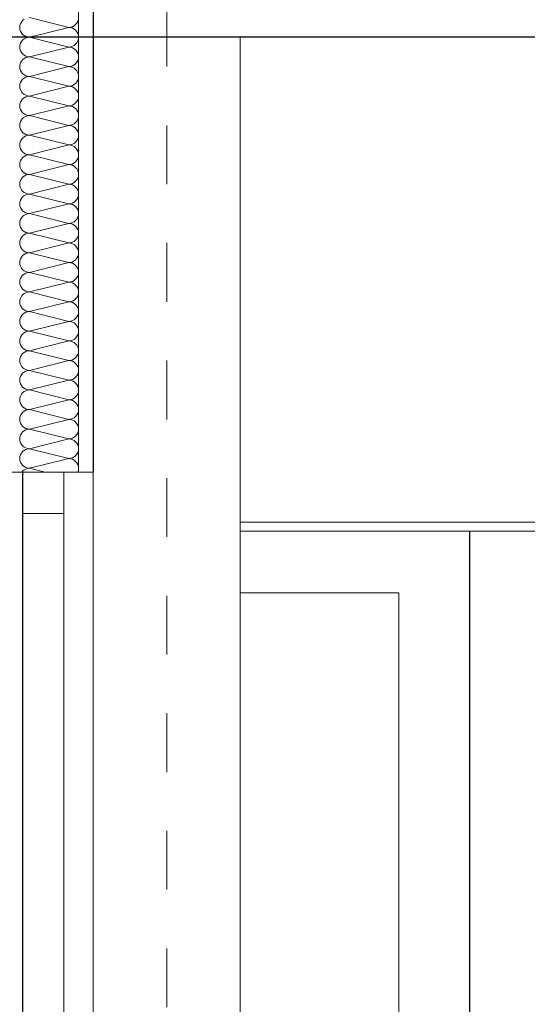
# Model space of a CAD drawing. Header units: metres. Extents: x -16 to 43.7, y -22.2 to 4.
# Tile 34 of 77: x 7.3 to 8.1, y -4.7 to -3. Entities that reach past the tile are written whole.
import ezdxf

# ---------------------------------------------------------------- set-up
doc = ezdxf.new("R2010")
doc.units = ezdxf.units.M
doc.header["$MEASUREMENT"] = 0
doc.linetypes.add('Raster', pattern=[0.2, 0.1, -0.05, 0, -0.05])
doc.layers.get('0').update_dxf_attribs({"color": 8, "lineweight": 9})
doc.layers.get('Defpoints').update_dxf_attribs({"color": 8, "lineweight": 9})
for name, color, linetype in [('Neubau_A-Stützen', 8, 'Continuous'), ('Neubau_A-TB Wände', 8, 'Continuous'), ('Neubau_B-abgehängte Decke', 8, 'Continuous'), ('Neubau_R-Konstruktionsraster gross', 33, 'Continuous'), ('Neubau_T-Bemaßung', 8, 'Continuous')]:
    doc.layers.add(name, color=color, linetype=linetype)
doc.styles.add('ERSTELLTER_STIL_2', font='arial.ttf')
doc.dimstyles.new('ERSTELLTER_STIL__1', dxfattribs={"dimtxt": 0.0875, "dimasz": 0.059375, "dimexe": 0.18, "dimexo": 0.0625, "dimgap": 0, "dimtad": 1, "dimzin": 0, "dimdsep": 46, "dimtxsty": 'ERSTELLTER_STIL_2', "dimblk": 'ARROWHEAD_6', "dimblk1": 'ARROWHEAD_6', "dimblk2": 'ARROWHEAD_6', "dimcen": 0.09, "dimclrd": 7, "dimclre": 7, "dimclrt": 7, "dimazin": 0, "dimtfac": 1, "dimtdec": 4, "dimtmove": 0, "dimatfit": 3, "dimfxl": 1, "dimtolj": 1, "dimtzin": 0, "dimarcsym": 0})

# ---------------------------------------------------------------- blocks, each defined once
blk = doc.blocks.new('*X229', base_point=(3718.7656, 0))
at = {"layer": 'Neubau_A-TB Wände', "color": 8, "linetype": 'Continuous', "lineweight": 9}
for p, q in [((4090.9288, 7.1699), (4090.9285, 7.1667)), ((4090.9298, 7.173), (4090.9288, 7.1699)), ((4090.9313, 7.1759), (4090.9298, 7.173)), ((4090.9334, 7.1785), (4090.9313, 7.1759)), ((4090.9359, 7.1805), (4090.9334, 7.1785)), ((4091.0118, 7.1667), (4090.9452, 7.1833)), ((4091.0182, 7.1679), (4091.0211, 7.1695)), ((4091.0211, 7.1695), (4091.0236, 7.1715)), ((4091.0236, 7.1715), (4091.0257, 7.1741)), ((4091.0257, 7.1741), (4091.0272, 7.177)), ((4091.0272, 7.177), (4091.0282, 7.1801)), ((4090.9285, 7.1667), (4090.9288, 7.1634)), ((4090.9288, 7.1634), (4090.9298, 7.1603)), ((4090.9298, 7.1603), (4090.9313, 7.1574)), ((4090.9313, 7.1574), (4090.9334, 7.1549)), ((4090.9334, 7.1549), (4090.9359, 7.1528)), ((4090.9359, 7.1528), (4090.9388, 7.1513)), ((4091.0118, 7.1667), (4090.9452, 7.15)), ((4091.0118, 7.1667), (4091.0151, 7.167)), ((4091.0151, 7.1663), (4091.0118, 7.1667)), ((4091.0151, 7.167), (4091.0182, 7.1679)), ((4091.0182, 7.1654), (4091.0151, 7.1663)), ((4091.0211, 7.1639), (4091.0182, 7.1654)), ((4091.0236, 7.1618), (4091.0211, 7.1639)), ((4091.0257, 7.1593), (4091.0236, 7.1618)), ((4091.0272, 7.1564), (4091.0257, 7.1593)), ((4091.0282, 7.1533), (4091.0272, 7.1564)), ((4091.0285, 7.15), (4091.0282, 7.1533)), ((4090.9288, 7.1366), (4090.9285, 7.1333)), ((4090.9298, 7.1397), (4090.9288, 7.1366)), ((4090.9313, 7.1426), (4090.9298, 7.1397)), ((4090.9334, 7.1451), (4090.9313, 7.1426)), ((4090.9359, 7.1472), (4090.9334, 7.1451)), ((4090.9388, 7.1487), (4090.9359, 7.1472)), ((4090.9388, 7.1513), (4090.9419, 7.1503)), ((4090.9419, 7.1497), (4090.9388, 7.1487)), ((4090.9419, 7.1503), (4090.9452, 7.15)), ((4090.9452, 7.15), (4090.9419, 7.1497)), ((4091.0118, 7.1333), (4090.9452, 7.15)), ((4091.0182, 7.1346), (4091.0211, 7.1361)), ((4091.0211, 7.1361), (4091.0236, 7.1382)), ((4091.0236, 7.1382), (4091.0257, 7.1407)), ((4091.0257, 7.1407), (4091.0272, 7.1436)), ((4091.0272, 7.1436), (4091.0282, 7.1467)), ((4091.0282, 7.1467), (4091.0285, 7.15)), ((4090.9285, 7.1333), (4090.9288, 7.1301)), ((4090.9288, 7.1301), (4090.9298, 7.127)), ((4090.9298, 7.127), (4090.9313, 7.1241)), ((4090.9313, 7.1241), (4090.9334, 7.1215)), ((4090.9334, 7.1215), (4090.9359, 7.1195)), ((4090.9359, 7.1195), (4090.9388, 7.1179)), ((4091.0118, 7.1333), (4090.9452, 7.1167)), ((4091.0118, 7.1333), (4091.0151, 7.1337)), ((4091.0151, 7.133), (4091.0118, 7.1333)), ((4091.0151, 7.1337), (4091.0182, 7.1346)), ((4091.0182, 7.1321), (4091.0151, 7.133)), ((4091.0211, 7.1305), (4091.0182, 7.1321)), ((4091.0236, 7.1285), (4091.0211, 7.1305)), ((4091.0257, 7.1259), (4091.0236, 7.1285)), ((4091.0272, 7.123), (4091.0257, 7.1259)), ((4091.0282, 7.1199), (4091.0272, 7.123)), ((4091.0285, 7.1167), (4091.0282, 7.1199)), ((4090.9288, 7.1033), (4090.9285, 7.1)), ((4090.9298, 7.1064), (4090.9288, 7.1033)), ((4090.9313, 7.1093), (4090.9298, 7.1064)), ((4090.9334, 7.1118), (4090.9313, 7.1093)), ((4090.9359, 7.1139), (4090.9334, 7.1118)), ((4090.9388, 7.1154), (4090.9359, 7.1139)), ((4090.9388, 7.1179), (4090.9419, 7.117)), ((4090.9419, 7.1163), (4090.9388, 7.1154)), ((4090.9419, 7.117), (4090.9452, 7.1167)), ((4090.9452, 7.1167), (4090.9419, 7.1163)), ((4091.0118, 7.1), (4090.9452, 7.1167)), ((4091.0182, 7.1013), (4091.0211, 7.1028)), ((4091.0211, 7.1028), (4091.0236, 7.1049)), ((4091.0236, 7.1049), (4091.0257, 7.1074)), ((4091.0257, 7.1074), (4091.0272, 7.1103)), ((4091.0272, 7.1103), (4091.0282, 7.1134)), ((4091.0282, 7.1134), (4091.0285, 7.1167)), ((4090.9285, 7.1), (4090.9288, 7.0967)), ((4090.9288, 7.0967), (4090.9298, 7.0936)), ((4090.9298, 7.0936), (4090.9313, 7.0907)), ((4090.9313, 7.0907), (4090.9334, 7.0882)), ((4090.9334, 7.0882), (4090.9359, 7.0861)), ((4090.9359, 7.0861), (4090.9388, 7.0846)), ((4091.0118, 7.1), (4090.9452, 7.0833)), ((4091.0118, 7.1), (4091.0151, 7.1003)), ((4091.0151, 7.0997), (4091.0118, 7.1)), ((4091.0151, 7.1003), (4091.0182, 7.1013)), ((4091.0182, 7.0987), (4091.0151, 7.0997)), ((4091.0211, 7.0972), (4091.0182, 7.0987)), ((4091.0236, 7.0951), (4091.0211, 7.0972)), ((4091.0257, 7.0926), (4091.0236, 7.0951)), ((4091.0272, 7.0897), (4091.0257, 7.0926)), ((4091.0282, 7.0866), (4091.0272, 7.0897)), ((4091.0285, 7.0833), (4091.0282, 7.0866)), ((4090.9288, 7.0699), (4090.9285, 7.0667)), ((4090.9298, 7.073), (4090.9288, 7.0699)), ((4090.9313, 7.0759), (4090.9298, 7.073)), ((4090.9334, 7.0785), (4090.9313, 7.0759)), ((4090.9359, 7.0805), (4090.9334, 7.0785)), ((4090.9388, 7.0821), (4090.9359, 7.0805)), ((4090.9388, 7.0846), (4090.9419, 7.0837)), ((4090.9419, 7.083), (4090.9388, 7.0821)), ((4090.9419, 7.0837), (4090.9452, 7.0833)), ((4090.9452, 7.0833), (4090.9419, 7.083)), ((4091.0118, 7.0667), (4090.9452, 7.0833)), ((4091.0182, 7.0679), (4091.0211, 7.0695)), ((4091.0211, 7.0695), (4091.0236, 7.0715)), ((4091.0236, 7.0715), (4091.0257, 7.0741)), ((4091.0257, 7.0741), (4091.0272, 7.077)), ((4091.0272, 7.077), (4091.0282, 7.0801)), ((4091.0282, 7.0801), (4091.0285, 7.0833)), ((4090.9285, 7.0667), (4090.9288, 7.0634)), ((4090.9288, 7.0634), (4090.9298, 7.0603)), ((4090.9298, 7.0603), (4090.9313, 7.0574)), ((4090.9313, 7.0574), (4090.9334, 7.0549)), ((4090.9334, 7.0549), (4090.9359, 7.0528)), ((4090.9359, 7.0528), (4090.9388, 7.0513)), ((4091.0118, 7.0667), (4090.9452, 7.05)), ((4091.0118, 7.0667), (4091.0151, 7.067)), ((4091.0151, 7.0663), (4091.0118, 7.0667)), ((4091.0151, 7.067), (4091.0182, 7.0679)), ((4091.0182, 7.0654), (4091.0151, 7.0663)), ((4091.0211, 7.0639), (4091.0182, 7.0654)), ((4091.0236, 7.0618), (4091.0211, 7.0639)), ((4091.0257, 7.0593), (4091.0236, 7.0618)), ((4091.0272, 7.0564), (4091.0257, 7.0593)), ((4091.0282, 7.0533), (4091.0272, 7.0564)), ((4091.0285, 7.05), (4091.0282, 7.0533)), ((4090.9288, 7.0366), (4090.9285, 7.0333)), ((4090.9298, 7.0397), (4090.9288, 7.0366)), ((4090.9313, 7.0426), (4090.9298, 7.0397)), ((4090.9334, 7.0451), (4090.9313, 7.0426)), ((4090.9359, 7.0472), (4090.9334, 7.0451)), ((4090.9388, 7.0487), (4090.9359, 7.0472)), ((4090.9388, 7.0513), (4090.9419, 7.0503)), ((4090.9419, 7.0497), (4090.9388, 7.0487)), ((4090.9419, 7.0503), (4090.9452, 7.05)), ((4090.9452, 7.05), (4090.9419, 7.0497)), ((4091.0118, 7.0333), (4090.9452, 7.05)), ((4091.0182, 7.0346), (4091.0211, 7.0361)), ((4091.0211, 7.0361), (4091.0236, 7.0382)), ((4091.0236, 7.0382), (4091.0257, 7.0407)), ((4091.0257, 7.0407), (4091.0272, 7.0436)), ((4091.0272, 7.0436), (4091.0282, 7.0467)), ((4091.0282, 7.0467), (4091.0285, 7.05)), ((4090.9285, 7.0333), (4090.9288, 7.0301)), ((4090.9288, 7.0301), (4090.9298, 7.027)), ((4090.9298, 7.027), (4090.9313, 7.0241)), ((4090.9313, 7.0241), (4090.9334, 7.0215)), ((4090.9334, 7.0215), (4090.9359, 7.0195)), ((4090.9359, 7.0195), (4090.9388, 7.0179)), ((4090.9388, 7.0179), (4090.9419, 7.017)), ((4091.0118, 7.0333), (4090.9452, 7.0167)), ((4091.0118, 7.0333), (4091.0151, 7.0337)), ((4091.0151, 7.033), (4091.0118, 7.0333)), ((4091.0151, 7.0337), (4091.0182, 7.0346)), ((4091.0182, 7.0321), (4091.0151, 7.033)), ((4091.0211, 7.0305), (4091.0182, 7.0321)), ((4091.0236, 7.0285), (4091.0211, 7.0305)), ((4091.0257, 7.0259), (4091.0236, 7.0285)), ((4091.0272, 7.023), (4091.0257, 7.0259)), ((4091.0282, 7.0199), (4091.0272, 7.023)), ((4091.0285, 7.0167), (4091.0282, 7.0199)), ((4090.9288, 7.0033), (4090.9285, 7)), ((4090.9298, 7.0064), (4090.9288, 7.0033)), ((4090.9313, 7.0093), (4090.9298, 7.0064)), ((4090.9334, 7.0118), (4090.9313, 7.0093)), ((4090.9359, 7.0139), (4090.9334, 7.0118)), ((4090.9388, 7.0154), (4090.9359, 7.0139)), ((4090.9419, 7.0163), (4090.9388, 7.0154)), ((4090.9419, 7.017), (4090.9452, 7.0167)), ((4090.9452, 7.0167), (4090.9419, 7.0163)), ((4091.0118, 7), (4090.9452, 7.0167)), ((4091.0151, 7.0003), (4091.0182, 7.0013)), ((4091.0182, 7.0013), (4091.0211, 7.0028)), ((4091.0211, 7.0028), (4091.0236, 7.0049)), ((4091.0236, 7.0049), (4091.0257, 7.0074)), ((4091.0257, 7.0074), (4091.0272, 7.0103)), ((4091.0272, 7.0103), (4091.0282, 7.0134)), ((4091.0282, 7.0134), (4091.0285, 7.0167)), ((4090.9285, 7), (4090.9288, 6.9967)), ((4090.9288, 6.9967), (4090.9298, 6.9936)), ((4090.9298, 6.9936), (4090.9313, 6.9907)), ((4090.9313, 6.9907), (4090.9334, 6.9882)), ((4090.9334, 6.9882), (4090.9359, 6.9861)), ((4090.9359, 6.9861), (4090.9388, 6.9846)), ((4090.9388, 6.9846), (4090.9419, 6.9837)), ((4091.0118, 7), (4090.9452, 6.9833)), ((4091.0118, 7), (4091.0151, 7.0003)), ((4091.0151, 6.9997), (4091.0118, 7)), ((4091.0182, 6.9987), (4091.0151, 6.9997)), ((4091.0211, 6.9972), (4091.0182, 6.9987)), ((4091.0236, 6.9951), (4091.0211, 6.9972)), ((4091.0257, 6.9926), (4091.0236, 6.9951)), ((4091.0272, 6.9897), (4091.0257, 6.9926)), ((4091.0282, 6.9866), (4091.0272, 6.9897)), ((4091.0285, 6.9833), (4091.0282, 6.9866)), ((4090.9288, 6.9699), (4090.9285, 6.9667)), ((4090.9298, 6.973), (4090.9288, 6.9699)), ((4090.9313, 6.9759), (4090.9298, 6.973)), ((4090.9334, 6.9785), (4090.9313, 6.9759)), ((4090.9359, 6.9805), (4090.9334, 6.9785)), ((4090.9388, 6.9821), (4090.9359, 6.9805)), ((4090.9419, 6.983), (4090.9388, 6.9821)), ((4090.9419, 6.9837), (4090.9452, 6.9833)), ((4090.9452, 6.9833), (4090.9419, 6.983)), ((4091.0118, 6.9667), (4090.9452, 6.9833)), ((4091.0151, 6.967), (4091.0182, 6.9679)), ((4091.0182, 6.9679), (4091.0211, 6.9695)), ((4091.0211, 6.9695), (4091.0236, 6.9715)), ((4091.0236, 6.9715), (4091.0257, 6.9741)), ((4091.0257, 6.9741), (4091.0272, 6.977)), ((4091.0272, 6.977), (4091.0282, 6.9801)), ((4091.0282, 6.9801), (4091.0285, 6.9833)), ((4090.9285, 6.9667), (4090.9288, 6.9634)), ((4090.9288, 6.9634), (4090.9298, 6.9603)), ((4090.9298, 6.9603), (4090.9313, 6.9574)), ((4090.9313, 6.9574), (4090.9334, 6.9549)), ((4090.9334, 6.9549), (4090.9359, 6.9528)), ((4090.9359, 6.9528), (4090.9388, 6.9513)), ((4090.9388, 6.9513), (4090.9419, 6.9503)), ((4091.0118, 6.9667), (4090.9452, 6.95)), ((4091.0118, 6.9667), (4091.0151, 6.967)), ((4091.0151, 6.9663), (4091.0118, 6.9667)), ((4091.0182, 6.9654), (4091.0151, 6.9663)), ((4091.0211, 6.9639), (4091.0182, 6.9654)), ((4091.0236, 6.9618), (4091.0211, 6.9639)), ((4091.0257, 6.9593), (4091.0236, 6.9618)), ((4091.0272, 6.9564), (4091.0257, 6.9593)), ((4091.0282, 6.9533), (4091.0272, 6.9564)), ((4091.0285, 6.95), (4091.0282, 6.9533)), ((4090.9288, 6.9366), (4090.9285, 6.9333)), ((4090.9298, 6.9397), (4090.9288, 6.9366)), ((4090.9313, 6.9426), (4090.9298, 6.9397)), ((4090.9334, 6.9451), (4090.9313, 6.9426)), ((4090.9359, 6.9472), (4090.9334, 6.9451)), ((4090.9388, 6.9487), (4090.9359, 6.9472)), ((4090.9419, 6.9497), (4090.9388, 6.9487)), ((4090.9419, 6.9503), (4090.9452, 6.95)), ((4090.9452, 6.95), (4090.9419, 6.9497)), ((4091.0118, 6.9333), (4090.9452, 6.95)), ((4091.0151, 6.9337), (4091.0182, 6.9346)), ((4091.0182, 6.9346), (4091.0211, 6.9361)), ((4091.0211, 6.9361), (4091.0236, 6.9382)), ((4091.0236, 6.9382), (4091.0257, 6.9407)), ((4091.0257, 6.9407), (4091.0272, 6.9436)), ((4091.0272, 6.9436), (4091.0282, 6.9467)), ((4091.0282, 6.9467), (4091.0285, 6.95)), ((4090.9285, 6.9333), (4090.9288, 6.9301)), ((4090.9288, 6.9301), (4090.9298, 6.927)), ((4090.9298, 6.927), (4090.9313, 6.9241)), ((4090.9313, 6.9241), (4090.9334, 6.9215)), ((4090.9334, 6.9215), (4090.9359, 6.9195)), ((4090.9359, 6.9195), (4090.9388, 6.9179)), ((4090.9388, 6.9179), (4090.9419, 6.917)), ((4091.0118, 6.9333), (4090.9452, 6.9167)), ((4091.0118, 6.9333), (4091.0151, 6.9337)), ((4091.0151, 6.933), (4091.0118, 6.9333)), ((4091.0182, 6.9321), (4091.0151, 6.933)), ((4091.0211, 6.9305), (4091.0182, 6.9321)), ((4091.0236, 6.9285), (4091.0211, 6.9305)), ((4091.0257, 6.9259), (4091.0236, 6.9285)), ((4091.0272, 6.923), (4091.0257, 6.9259)), ((4091.0282, 6.9199), (4091.0272, 6.923)), ((4091.0285, 6.9167), (4091.0282, 6.9199)), ((4090.9288, 6.9033), (4090.9285, 6.9)), ((4090.9298, 6.9064), (4090.9288, 6.9033)), ((4090.9313, 6.9093), (4090.9298, 6.9064)), ((4090.9334, 6.9118), (4090.9313, 6.9093)), ((4090.9359, 6.9139), (4090.9334, 6.9118)), ((4090.9388, 6.9154), (4090.9359, 6.9139)), ((4090.9419, 6.9163), (4090.9388, 6.9154)), ((4090.9419, 6.917), (4090.9452, 6.9167)), ((4090.9452, 6.9167), (4090.9419, 6.9163)), ((4091.0118, 6.9), (4090.9452, 6.9167)), ((4091.0151, 6.9003), (4091.0182, 6.9013)), ((4091.0182, 6.9013), (4091.0211, 6.9028)), ((4091.0211, 6.9028), (4091.0236, 6.9049)), ((4091.0236, 6.9049), (4091.0257, 6.9074)), ((4091.0257, 6.9074), (4091.0272, 6.9103)), ((4091.0272, 6.9103), (4091.0282, 6.9134)), ((4091.0282, 6.9134), (4091.0285, 6.9167)), ((4090.9285, 6.9), (4090.9288, 6.8967)), ((4090.9288, 6.8967), (4090.9298, 6.8936)), ((4090.9298, 6.8936), (4090.9313, 6.8907)), ((4090.9313, 6.8907), (4090.9334, 6.8882)), ((4090.9334, 6.8882), (4090.9359, 6.8861)), ((4090.9359, 6.8861), (4090.9388, 6.8846)), ((4090.9388, 6.8846), (4090.9419, 6.8837)), ((4091.0118, 6.9), (4090.9452, 6.8833)), ((4091.0118, 6.9), (4091.0151, 6.9003)), ((4091.0151, 6.8997), (4091.0118, 6.9)), ((4091.0182, 6.8987), (4091.0151, 6.8997)), ((4091.0211, 6.8972), (4091.0182, 6.8987)), ((4091.0236, 6.8951), (4091.0211, 6.8972)), ((4091.0257, 6.8926), (4091.0236, 6.8951)), ((4091.0272, 6.8897), (4091.0257, 6.8926)), ((4091.0282, 6.8866), (4091.0272, 6.8897)), ((4091.0285, 6.8833), (4091.0282, 6.8866)), ((4090.9288, 6.8699), (4090.9285, 6.8667)), ((4090.9298, 6.873), (4090.9288, 6.8699)), ((4090.9313, 6.8759), (4090.9298, 6.873)), ((4090.9334, 6.8785), (4090.9313, 6.8759)), ((4090.9359, 6.8805), (4090.9334, 6.8785)), ((4090.9388, 6.8821), (4090.9359, 6.8805)), ((4090.9419, 6.883), (4090.9388, 6.8821)), ((4090.9419, 6.8837), (4090.9452, 6.8833)), ((4090.9452, 6.8833), (4090.9419, 6.883)), ((4091.0118, 6.8667), (4090.9452, 6.8833)), ((4091.0151, 6.867), (4091.0182, 6.8679)), ((4091.0182, 6.8679), (4091.0211, 6.8695)), ((4091.0211, 6.8695), (4091.0236, 6.8715)), ((4091.0236, 6.8715), (4091.0257, 6.8741)), ((4091.0257, 6.8741), (4091.0272, 6.877)), ((4091.0272, 6.877), (4091.0282, 6.8801)), ((4091.0282, 6.8801), (4091.0285, 6.8833)), ((4090.9285, 6.8667), (4090.9288, 6.8634)), ((4090.9288, 6.8634), (4090.9298, 6.8603)), ((4090.9298, 6.8603), (4090.9313, 6.8574)), ((4090.9313, 6.8574), (4090.9334, 6.8549)), ((4090.9334, 6.8549), (4090.9359, 6.8528)), ((4090.9359, 6.8528), (4090.9388, 6.8513)), ((4090.9388, 6.8513), (4090.9419, 6.8503)), ((4091.0118, 6.8667), (4090.9452, 6.85)), ((4091.0118, 6.8667), (4091.0151, 6.867)), ((4091.0151, 6.8663), (4091.0118, 6.8667)), ((4091.0182, 6.8654), (4091.0151, 6.8663)), ((4091.0211, 6.8639), (4091.0182, 6.8654)), ((4091.0236, 6.8618), (4091.0211, 6.8639)), ((4091.0257, 6.8593), (4091.0236, 6.8618)), ((4091.0272, 6.8564), (4091.0257, 6.8593)), ((4091.0282, 6.8533), (4091.0272, 6.8564)), ((4091.0285, 6.85), (4091.0282, 6.8533)), ((4090.9288, 6.8366), (4090.9285, 6.8333)), ((4090.9298, 6.8397), (4090.9288, 6.8366)), ((4090.9313, 6.8426), (4090.9298, 6.8397)), ((4090.9334, 6.8451), (4090.9313, 6.8426)), ((4090.9359, 6.8472), (4090.9334, 6.8451)), ((4090.9388, 6.8487), (4090.9359, 6.8472)), ((4090.9419, 6.8497), (4090.9388, 6.8487)), ((4090.9419, 6.8503), (4090.9452, 6.85)), ((4090.9452, 6.85), (4090.9419, 6.8497)), ((4091.0118, 6.8333), (4090.9452, 6.85)), ((4091.0151, 6.8337), (4091.0182, 6.8346)), ((4091.0182, 6.8346), (4091.0211, 6.8361)), ((4091.0211, 6.8361), (4091.0236, 6.8382)), ((4091.0236, 6.8382), (4091.0257, 6.8407)), ((4091.0257, 6.8407), (4091.0272, 6.8436)), ((4091.0272, 6.8436), (4091.0282, 6.8467)), ((4091.0282, 6.8467), (4091.0285, 6.85)), ((4090.9285, 6.8333), (4090.9288, 6.8301)), ((4090.9288, 6.8301), (4090.9298, 6.827)), ((4090.9298, 6.827), (4090.9313, 6.8241)), ((4090.9313, 6.8241), (4090.9334, 6.8215)), ((4090.9334, 6.8215), (4090.9359, 6.8195)), ((4090.9359, 6.8195), (4090.9388, 6.8179)), ((4090.9388, 6.8179), (4090.9419, 6.817)), ((4090.9419, 6.817), (4090.9452, 6.8167)), ((4091.0118, 6.8333), (4090.9452, 6.8167)), ((4091.0118, 6.8333), (4091.0151, 6.8337)), ((4091.0151, 6.833), (4091.0118, 6.8333)), ((4091.0182, 6.8321), (4091.0151, 6.833)), ((4091.0211, 6.8305), (4091.0182, 6.8321)), ((4091.0236, 6.8285), (4091.0211, 6.8305)), ((4091.0257, 6.8259), (4091.0236, 6.8285)), ((4091.0272, 6.823), (4091.0257, 6.8259)), ((4091.0282, 6.8199), (4091.0272, 6.823)), ((4091.0285, 6.8167), (4091.0282, 6.8199)), ((4090.9288, 6.8033), (4090.9285, 6.8)), ((4090.9298, 6.8064), (4090.9288, 6.8033)), ((4090.9313, 6.8093), (4090.9298, 6.8064)), ((4090.9334, 6.8118), (4090.9313, 6.8093)), ((4090.9359, 6.8139), (4090.9334, 6.8118)), ((4090.9388, 6.8154), (4090.9359, 6.8139)), ((4090.9419, 6.8163), (4090.9388, 6.8154)), ((4090.9452, 6.8167), (4090.9419, 6.8163)), ((4091.0118, 6.8), (4090.9452, 6.8167)), ((4091.0118, 6.8), (4091.0151, 6.8003)), ((4091.0151, 6.8003), (4091.0182, 6.8013)), ((4091.0182, 6.8013), (4091.0211, 6.8028)), ((4091.0211, 6.8028), (4091.0236, 6.8049)), ((4091.0236, 6.8049), (4091.0257, 6.8074)), ((4091.0257, 6.8074), (4091.0272, 6.8103)), ((4091.0272, 6.8103), (4091.0282, 6.8134)), ((4091.0282, 6.8134), (4091.0285, 6.8167)), ((4090.9285, 6.8), (4090.9288, 6.7967)), ((4090.9288, 6.7967), (4090.9298, 6.7936)), ((4090.9298, 6.7936), (4090.9313, 6.7907)), ((4090.9313, 6.7907), (4090.9334, 6.7882)), ((4090.9334, 6.7882), (4090.9359, 6.7861)), ((4090.9359, 6.7861), (4090.9388, 6.7846)), ((4090.9388, 6.7846), (4090.9419, 6.7837)), ((4090.9419, 6.7837), (4090.9452, 6.7833)), ((4091.0118, 6.8), (4090.9452, 6.7833)), ((4091.0151, 6.7997), (4091.0118, 6.8)), ((4091.0182, 6.7987), (4091.0151, 6.7997)), ((4091.0211, 6.7972), (4091.0182, 6.7987)), ((4091.0236, 6.7951), (4091.0211, 6.7972)), ((4091.0257, 6.7926), (4091.0236, 6.7951)), ((4091.0272, 6.7897), (4091.0257, 6.7926)), ((4091.0282, 6.7866), (4091.0272, 6.7897)), ((4091.0285, 6.7833), (4091.0282, 6.7866)), ((4090.9288, 6.7699), (4090.9285, 6.7667)), ((4090.9298, 6.773), (4090.9288, 6.7699)), ((4090.9313, 6.7759), (4090.9298, 6.773)), ((4090.9334, 6.7785), (4090.9313, 6.7759)), ((4090.9359, 6.7805), (4090.9334, 6.7785)), ((4090.9388, 6.7821), (4090.9359, 6.7805)), ((4090.9419, 6.783), (4090.9388, 6.7821)), ((4090.9452, 6.7833), (4090.9419, 6.783)), ((4091.0118, 6.7667), (4090.9452, 6.7833)), ((4091.0118, 6.7667), (4091.0151, 6.767)), ((4091.0151, 6.767), (4091.0182, 6.7679)), ((4091.0182, 6.7679), (4091.0211, 6.7695)), ((4091.0211, 6.7695), (4091.0236, 6.7715)), ((4091.0236, 6.7715), (4091.0257, 6.7741)), ((4091.0257, 6.7741), (4091.0272, 6.777)), ((4091.0272, 6.777), (4091.0282, 6.7801)), ((4091.0282, 6.7801), (4091.0285, 6.7833)), ((4090.9285, 6.7667), (4090.9288, 6.7634)), ((4090.9288, 6.7634), (4090.9298, 6.7603)), ((4090.9298, 6.7603), (4090.9313, 6.7574)), ((4090.9313, 6.7574), (4090.9334, 6.7549)), ((4090.9334, 6.7549), (4090.9359, 6.7528)), ((4090.9359, 6.7528), (4090.9388, 6.7513)), ((4090.9388, 6.7513), (4090.9419, 6.7503)), ((4090.9419, 6.7503), (4090.9452, 6.75)), ((4090.9452, 6.75), (4090.9419, 6.7497)), ((4091.0118, 6.7667), (4090.9452, 6.75)), ((4091.0118, 6.7333), (4090.9452, 6.75)), ((4091.0151, 6.7663), (4091.0118, 6.7667)), ((4091.0182, 6.7654), (4091.0151, 6.7663)), ((4091.0211, 6.7639), (4091.0182, 6.7654)), ((4091.0236, 6.7618), (4091.0211, 6.7639)), ((4091.0257, 6.7593), (4091.0236, 6.7618)), ((4091.0272, 6.7564), (4091.0257, 6.7593)), ((4091.0282, 6.7533), (4091.0272, 6.7564)), ((4091.0285, 6.75), (4091.0282, 6.7533)), ((4091.0282, 6.7467), (4091.0285, 6.75)), ((4090.9288, 6.7366), (4090.9285, 6.7333)), ((4090.9285, 6.7333), (4090.9288, 6.7301)), ((4090.9298, 6.7397), (4090.9288, 6.7366)), ((4090.9313, 6.7426), (4090.9298, 6.7397)), ((4090.9334, 6.7451), (4090.9313, 6.7426)), ((4090.9359, 6.7472), (4090.9334, 6.7451)), ((4090.9388, 6.7487), (4090.9359, 6.7472)), ((4090.9419, 6.7497), (4090.9388, 6.7487)), ((4091.0118, 6.7333), (4090.9452, 6.7167)), ((4091.0118, 6.7333), (4091.0151, 6.7337)), ((4091.0151, 6.733), (4091.0118, 6.7333)), ((4091.0151, 6.7337), (4091.0182, 6.7346)), ((4091.0182, 6.7346), (4091.0211, 6.7361)), ((4091.0211, 6.7361), (4091.0236, 6.7382)), ((4091.0236, 6.7382), (4091.0257, 6.7407)), ((4091.0257, 6.7407), (4091.0272, 6.7436)), ((4091.0272, 6.7436), (4091.0282, 6.7467)), ((4090.9288, 6.7301), (4090.9298, 6.727)), ((4090.9298, 6.727), (4090.9313, 6.7241)), ((4090.9313, 6.7241), (4090.9334, 6.7215)), ((4090.9334, 6.7215), (4090.9359, 6.7195)), ((4090.9359, 6.7195), (4090.9388, 6.7179)), ((4090.9388, 6.7179), (4090.9419, 6.717)), ((4090.9419, 6.717), (4090.9452, 6.7167)), ((4090.9452, 6.7167), (4090.9419, 6.7163)), ((4091.0118, 6.7), (4090.9452, 6.7167)), ((4091.0182, 6.7321), (4091.0151, 6.733)), ((4091.0211, 6.7305), (4091.0182, 6.7321)), ((4091.0236, 6.7285), (4091.0211, 6.7305)), ((4091.0257, 6.7259), (4091.0236, 6.7285)), ((4091.0272, 6.723), (4091.0257, 6.7259)), ((4091.0282, 6.7199), (4091.0272, 6.723)), ((4091.0285, 6.7167), (4091.0282, 6.7199)), ((4091.0282, 6.7134), (4091.0285, 6.7167)), ((4090.9288, 6.7033), (4090.9285, 6.7)), ((4090.9285, 6.7), (4090.9288, 6.6967)), ((4090.9298, 6.7064), (4090.9288, 6.7033)), ((4090.9313, 6.7093), (4090.9298, 6.7064)), ((4090.9334, 6.7118), (4090.9313, 6.7093)), ((4090.9359, 6.7139), (4090.9334, 6.7118)), ((4090.9388, 6.7154), (4090.9359, 6.7139)), ((4090.9419, 6.7163), (4090.9388, 6.7154)), ((4091.0118, 6.7), (4090.9452, 6.6833)), ((4091.0118, 6.7), (4091.0151, 6.7003)), ((4091.0151, 6.6997), (4091.0118, 6.7)), ((4091.0151, 6.7003), (4091.0182, 6.7013)), ((4091.0182, 6.7013), (4091.0211, 6.7028)), ((4091.0211, 6.7028), (4091.0236, 6.7049)), ((4091.0236, 6.7049), (4091.0257, 6.7074)), ((4091.0257, 6.7074), (4091.0272, 6.7103)), ((4091.0272, 6.7103), (4091.0282, 6.7134)), ((4090.9288, 6.6967), (4090.9298, 6.6936)), ((4090.9298, 6.6936), (4090.9313, 6.6907)), ((4090.9313, 6.6907), (4090.9334, 6.6882)), ((4090.9334, 6.6882), (4090.9359, 6.6861)), ((4090.9359, 6.6861), (4090.9388, 6.6846)), ((4090.9388, 6.6846), (4090.9419, 6.6837)), ((4090.9419, 6.683), (4090.9388, 6.6821)), ((4090.9419, 6.6837), (4090.9452, 6.6833)), ((4090.9452, 6.6833), (4090.9419, 6.683)), ((4091.0118, 6.6667), (4090.9452, 6.6833)), ((4091.0182, 6.6987), (4091.0151, 6.6997)), ((4091.0211, 6.6972), (4091.0182, 6.6987)), ((4091.0236, 6.6951), (4091.0211, 6.6972)), ((4091.0257, 6.6926), (4091.0236, 6.6951)), ((4091.0272, 6.6897), (4091.0257, 6.6926)), ((4091.0282, 6.6866), (4091.0272, 6.6897)), ((4091.0285, 6.6833), (4091.0282, 6.6866)), ((4091.0282, 6.6801), (4091.0285, 6.6833)), ((4090.9288, 6.6699), (4090.9285, 6.6667)), ((4090.9285, 6.6667), (4090.9288, 6.6634)), ((4090.9298, 6.673), (4090.9288, 6.6699)), ((4090.9313, 6.6759), (4090.9298, 6.673)), ((4090.9334, 6.6785), (4090.9313, 6.6759)), ((4090.9359, 6.6805), (4090.9334, 6.6785)), ((4090.9388, 6.6821), (4090.9359, 6.6805)), ((4091.0118, 6.6667), (4090.9452, 6.65)), ((4091.0118, 6.6667), (4091.0151, 6.667)), ((4091.0151, 6.6663), (4091.0118, 6.6667)), ((4091.0151, 6.667), (4091.0182, 6.6679)), ((4091.0182, 6.6654), (4091.0151, 6.6663)), ((4091.0182, 6.6679), (4091.0211, 6.6695)), ((4091.0211, 6.6695), (4091.0236, 6.6715)), ((4091.0236, 6.6715), (4091.0257, 6.6741)), ((4091.0257, 6.6741), (4091.0272, 6.677)), ((4091.0272, 6.677), (4091.0282, 6.6801)), ((4090.9288, 6.6634), (4090.9298, 6.6603)), ((4090.9298, 6.6603), (4090.9313, 6.6574)), ((4090.9313, 6.6574), (4090.9334, 6.6549)), ((4090.9334, 6.6549), (4090.9359, 6.6528)), ((4090.9359, 6.6528), (4090.9388, 6.6513)), ((4090.9388, 6.6513), (4090.9419, 6.6503)), ((4090.9419, 6.6497), (4090.9388, 6.6487)), ((4090.9419, 6.6503), (4090.9452, 6.65)), ((4090.9452, 6.65), (4090.9419, 6.6497)), ((4091.0118, 6.6333), (4090.9452, 6.65)), ((4091.0211, 6.6639), (4091.0182, 6.6654)), ((4091.0236, 6.6618), (4091.0211, 6.6639)), ((4091.0257, 6.6593), (4091.0236, 6.6618)), ((4091.0272, 6.6564), (4091.0257, 6.6593)), ((4091.0282, 6.6533), (4091.0272, 6.6564)), ((4091.0285, 6.65), (4091.0282, 6.6533)), ((4091.0282, 6.6467), (4091.0285, 6.65)), ((4090.9288, 6.6366), (4090.9285, 6.6333)), ((4090.9285, 6.6333), (4090.9288, 6.6301)), ((4090.9298, 6.6397), (4090.9288, 6.6366)), ((4090.9313, 6.6426), (4090.9298, 6.6397)), ((4090.9334, 6.6451), (4090.9313, 6.6426)), ((4090.9359, 6.6472), (4090.9334, 6.6451)), ((4090.9388, 6.6487), (4090.9359, 6.6472)), ((4091.0118, 6.6333), (4090.9452, 6.6167)), ((4091.0118, 6.6333), (4091.0151, 6.6337)), ((4091.0151, 6.633), (4091.0118, 6.6333)), ((4091.0151, 6.6337), (4091.0182, 6.6346)), ((4091.0182, 6.6321), (4091.0151, 6.633)), ((4091.0182, 6.6346), (4091.0211, 6.6361)), ((4091.0211, 6.6361), (4091.0236, 6.6382)), ((4091.0236, 6.6382), (4091.0257, 6.6407)), ((4091.0257, 6.6407), (4091.0272, 6.6436)), ((4091.0272, 6.6436), (4091.0282, 6.6467)), ((4090.9288, 6.6301), (4090.9298, 6.627)), ((4090.9298, 6.627), (4090.9313, 6.6241)), ((4090.9313, 6.6241), (4090.9334, 6.6215)), ((4090.9334, 6.6215), (4090.9359, 6.6195)), ((4090.9359, 6.6195), (4090.9388, 6.6179)), ((4090.9388, 6.6179), (4090.9419, 6.617)), ((4090.9419, 6.6163), (4090.9388, 6.6154)), ((4090.9419, 6.617), (4090.9452, 6.6167)), ((4090.9452, 6.6167), (4090.9419, 6.6163)), ((4091.0118, 6.6), (4090.9452, 6.6167)), ((4091.0211, 6.6305), (4091.0182, 6.6321)), ((4091.0236, 6.6285), (4091.0211, 6.6305)), ((4091.0257, 6.6259), (4091.0236, 6.6285)), ((4091.0272, 6.623), (4091.0257, 6.6259)), ((4091.0282, 6.6199), (4091.0272, 6.623)), ((4091.0285, 6.6167), (4091.0282, 6.6199)), ((4091.0282, 6.6134), (4091.0285, 6.6167)), ((4090.9288, 6.6033), (4090.9285, 6.6)), ((4090.9285, 6.6), (4090.9288, 6.5967)), ((4090.9298, 6.6064), (4090.9288, 6.6033)), ((4090.9313, 6.6093), (4090.9298, 6.6064)), ((4090.9334, 6.6118), (4090.9313, 6.6093)), ((4090.9359, 6.6139), (4090.9334, 6.6118)), ((4090.9388, 6.6154), (4090.9359, 6.6139)), ((4091.0118, 6.6), (4090.9452, 6.5833)), ((4091.0118, 6.6), (4091.0151, 6.6003)), ((4091.0151, 6.5997), (4091.0118, 6.6)), ((4091.0151, 6.6003), (4091.0182, 6.6013)), ((4091.0182, 6.5987), (4091.0151, 6.5997)), ((4091.0182, 6.6013), (4091.0211, 6.6028)), ((4091.0211, 6.6028), (4091.0236, 6.6049)), ((4091.0236, 6.6049), (4091.0257, 6.6074)), ((4091.0257, 6.6074), (4091.0272, 6.6103)), ((4091.0272, 6.6103), (4091.0282, 6.6134)), ((4090.9288, 6.5967), (4090.9298, 6.5936)), ((4090.9298, 6.5936), (4090.9313, 6.5907)), ((4090.9313, 6.5907), (4090.9334, 6.5882)), ((4090.9334, 6.5882), (4090.9359, 6.5861)), ((4090.9359, 6.5861), (4090.9388, 6.5846)), ((4090.9388, 6.5846), (4090.9419, 6.5837)), ((4090.9419, 6.583), (4090.9388, 6.5821)), ((4090.9419, 6.5837), (4090.9452, 6.5833)), ((4090.9452, 6.5833), (4090.9419, 6.583)), ((4091.0118, 6.5667), (4090.9452, 6.5833)), ((4091.0211, 6.5972), (4091.0182, 6.5987)), ((4091.0236, 6.5951), (4091.0211, 6.5972)), ((4091.0257, 6.5926), (4091.0236, 6.5951)), ((4091.0272, 6.5897), (4091.0257, 6.5926)), ((4091.0282, 6.5866), (4091.0272, 6.5897)), ((4091.0285, 6.5833), (4091.0282, 6.5866)), ((4091.0282, 6.5801), (4091.0285, 6.5833)), ((4090.9288, 6.5699), (4090.9285, 6.5667)), ((4090.9285, 6.5667), (4090.9288, 6.5634)), ((4090.9298, 6.573), (4090.9288, 6.5699)), ((4090.9313, 6.5759), (4090.9298, 6.573)), ((4090.9334, 6.5785), (4090.9313, 6.5759)), ((4090.9359, 6.5805), (4090.9334, 6.5785)), ((4090.9388, 6.5821), (4090.9359, 6.5805)), ((4091.0118, 6.5667), (4090.9452, 6.55)), ((4091.0118, 6.5667), (4091.0151, 6.567)), ((4091.0151, 6.5663), (4091.0118, 6.5667)), ((4091.0151, 6.567), (4091.0182, 6.5679)), ((4091.0182, 6.5654), (4091.0151, 6.5663)), ((4091.0182, 6.5679), (4091.0211, 6.5695)), ((4091.0211, 6.5695), (4091.0236, 6.5715)), ((4091.0236, 6.5715), (4091.0257, 6.5741)), ((4091.0257, 6.5741), (4091.0272, 6.577)), ((4091.0272, 6.577), (4091.0282, 6.5801)), ((4090.9288, 6.5634), (4090.9298, 6.5603)), ((4090.9298, 6.5603), (4090.9313, 6.5574)), ((4090.9313, 6.5574), (4090.9334, 6.5549)), ((4090.9334, 6.5549), (4090.9359, 6.5528)), ((4090.9359, 6.5528), (4090.9388, 6.5513)), ((4090.9388, 6.5513), (4090.9419, 6.5503)), ((4090.9419, 6.5497), (4090.9388, 6.5487)), ((4090.9419, 6.5503), (4090.9452, 6.55)), ((4090.9452, 6.55), (4090.9419, 6.5497)), ((4091.0118, 6.5333), (4090.9452, 6.55)), ((4091.0211, 6.5639), (4091.0182, 6.5654)), ((4091.0236, 6.5618), (4091.0211, 6.5639)), ((4091.0257, 6.5593), (4091.0236, 6.5618)), ((4091.0272, 6.5564), (4091.0257, 6.5593)), ((4091.0282, 6.5533), (4091.0272, 6.5564)), ((4091.0285, 6.55), (4091.0282, 6.5533)), ((4091.0282, 6.5467), (4091.0285, 6.55)), ((4090.9288, 6.5366), (4090.9285, 6.5333)), ((4090.9285, 6.5333), (4090.9288, 6.5301)), ((4090.9298, 6.5397), (4090.9288, 6.5366)), ((4090.9313, 6.5426), (4090.9298, 6.5397)), ((4090.9334, 6.5451), (4090.9313, 6.5426)), ((4090.9359, 6.5472), (4090.9334, 6.5451)), ((4090.9388, 6.5487), (4090.9359, 6.5472)), ((4091.0118, 6.5333), (4090.9452, 6.5167)), ((4091.0118, 6.5333), (4091.0151, 6.5337)), ((4091.0151, 6.533), (4091.0118, 6.5333)), ((4091.0151, 6.5337), (4091.0182, 6.5346)), ((4091.0182, 6.5321), (4091.0151, 6.533)), ((4091.0182, 6.5346), (4091.0211, 6.5361)), ((4091.0211, 6.5361), (4091.0236, 6.5382)), ((4091.0236, 6.5382), (4091.0257, 6.5407)), ((4091.0257, 6.5407), (4091.0272, 6.5436)), ((4091.0272, 6.5436), (4091.0282, 6.5467)), ((4090.9288, 6.5301), (4090.9298, 6.527)), ((4090.9298, 6.527), (4090.9313, 6.5241)), ((4090.9313, 6.5241), (4090.9334, 6.5215)), ((4090.9334, 6.5215), (4090.9359, 6.5195)), ((4090.9359, 6.5195), (4090.9388, 6.5179)), ((4090.9388, 6.5179), (4090.9419, 6.517)), ((4090.9419, 6.5163), (4090.9388, 6.5154)), ((4090.9419, 6.517), (4090.9452, 6.5167)), ((4090.9452, 6.5167), (4090.9419, 6.5163)), ((4091.0118, 6.5), (4090.9452, 6.5167)), ((4091.0211, 6.5305), (4091.0182, 6.5321)), ((4091.0236, 6.5285), (4091.0211, 6.5305)), ((4091.0257, 6.5259), (4091.0236, 6.5285)), ((4091.0272, 6.523), (4091.0257, 6.5259)), ((4091.0282, 6.5199), (4091.0272, 6.523)), ((4091.0285, 6.5167), (4091.0282, 6.5199)), ((4091.0282, 6.5134), (4091.0285, 6.5167)), ((4090.9288, 6.5033), (4090.9285, 6.5)), ((4090.9285, 6.5), (4090.9288, 6.4967)), ((4090.9298, 6.5064), (4090.9288, 6.5033)), ((4090.9313, 6.5093), (4090.9298, 6.5064)), ((4090.9334, 6.5118), (4090.9313, 6.5093)), ((4090.9359, 6.5139), (4090.9334, 6.5118)), ((4090.9388, 6.5154), (4090.9359, 6.5139)), ((4091.0118, 6.5), (4090.9452, 6.4833)), ((4091.0118, 6.5), (4091.0151, 6.5003)), ((4091.0151, 6.4997), (4091.0118, 6.5)), ((4091.0151, 6.5003), (4091.0182, 6.5013)), ((4091.0182, 6.4987), (4091.0151, 6.4997)), ((4091.0182, 6.5013), (4091.0211, 6.5028)), ((4091.0211, 6.4972), (4091.0182, 6.4987)), ((4091.0211, 6.5028), (4091.0236, 6.5049)), ((4091.0236, 6.5049), (4091.0257, 6.5074)), ((4091.0257, 6.5074), (4091.0272, 6.5103)), ((4091.0272, 6.5103), (4091.0282, 6.5134)), ((4090.9288, 6.4967), (4090.9298, 6.4936)), ((4090.9298, 6.4936), (4090.9313, 6.4907)), ((4090.9313, 6.4907), (4090.9334, 6.4882)), ((4090.9334, 6.4882), (4090.9359, 6.4861)), ((4090.9359, 6.4861), (4090.9388, 6.4846)), ((4090.9388, 6.4821), (4090.9359, 6.4805)), ((4090.9388, 6.4846), (4090.9419, 6.4837)), ((4090.9419, 6.483), (4090.9388, 6.4821)), ((4090.9419, 6.4837), (4090.9452, 6.4833)), ((4090.9452, 6.4833), (4090.9419, 6.483)), ((4091.0118, 6.4667), (4090.9452, 6.4833)), ((4091.0236, 6.4951), (4091.0211, 6.4972)), ((4091.0257, 6.4926), (4091.0236, 6.4951)), ((4091.0272, 6.4897), (4091.0257, 6.4926)), ((4091.0282, 6.4866), (4091.0272, 6.4897)), ((4091.0285, 6.4833), (4091.0282, 6.4866)), ((4091.0282, 6.4801), (4091.0285, 6.4833)), ((4090.9288, 6.4699), (4090.9285, 6.4667)), ((4090.9285, 6.4667), (4090.9288, 6.4634)), ((4090.9298, 6.473), (4090.9288, 6.4699)), ((4090.9313, 6.4759), (4090.9298, 6.473)), ((4090.9334, 6.4785), (4090.9313, 6.4759)), ((4090.9359, 6.4805), (4090.9334, 6.4785)), ((4091.0118, 6.4667), (4090.9452, 6.45)), ((4091.0118, 6.4667), (4091.0151, 6.467)), ((4091.0151, 6.4663), (4091.0118, 6.4667)), ((4091.0151, 6.467), (4091.0182, 6.4679)), ((4091.0182, 6.4654), (4091.0151, 6.4663)), ((4091.0182, 6.4679), (4091.0211, 6.4695)), ((4091.0211, 6.4639), (4091.0182, 6.4654)), ((4091.0211, 6.4695), (4091.0236, 6.4715)), ((4091.0236, 6.4715), (4091.0257, 6.4741)), ((4091.0257, 6.4741), (4091.0272, 6.477)), ((4091.0272, 6.477), (4091.0282, 6.4801)), ((4090.9288, 6.4634), (4090.9298, 6.4603)), ((4090.9298, 6.4603), (4090.9313, 6.4574)), ((4090.9313, 6.4574), (4090.9334, 6.4549)), ((4090.9334, 6.4549), (4090.9359, 6.4528)), ((4090.9359, 6.4528), (4090.9388, 6.4513)), ((4090.9388, 6.4487), (4090.9359, 6.4472)), ((4090.9388, 6.4513), (4090.9419, 6.4503)), ((4090.9419, 6.4497), (4090.9388, 6.4487)), ((4090.9419, 6.4503), (4090.9452, 6.45)), ((4090.9452, 6.45), (4090.9419, 6.4497)), ((4091.0118, 6.4333), (4090.9452, 6.45)), ((4091.0236, 6.4618), (4091.0211, 6.4639)), ((4091.0257, 6.4593), (4091.0236, 6.4618)), ((4091.0272, 6.4564), (4091.0257, 6.4593)), ((4091.0282, 6.4533), (4091.0272, 6.4564)), ((4091.0285, 6.45), (4091.0282, 6.4533)), ((4091.0282, 6.4467), (4091.0285, 6.45)), ((4090.9288, 6.4366), (4090.9285, 6.4333)), ((4090.9285, 6.4333), (4090.9288, 6.4301)), ((4090.9298, 6.4397), (4090.9288, 6.4366)), ((4090.9313, 6.4426), (4090.9298, 6.4397)), ((4090.9334, 6.4451), (4090.9313, 6.4426)), ((4090.9359, 6.4472), (4090.9334, 6.4451)), ((4091.0118, 6.4333), (4090.9452, 6.4167)), ((4091.0118, 6.4333), (4091.0151, 6.4337)), ((4091.0151, 6.433), (4091.0118, 6.4333)), ((4091.0151, 6.4337), (4091.0182, 6.4346)), ((4091.0182, 6.4321), (4091.0151, 6.433)), ((4091.0182, 6.4346), (4091.0211, 6.4361)), ((4091.0211, 6.4305), (4091.0182, 6.4321)), ((4091.0211, 6.4361), (4091.0236, 6.4382)), ((4091.0236, 6.4382), (4091.0257, 6.4407)), ((4091.0257, 6.4407), (4091.0272, 6.4436)), ((4091.0272, 6.4436), (4091.0282, 6.4467)), ((4090.9288, 6.4301), (4090.9298, 6.427)), ((4090.9298, 6.427), (4090.9313, 6.4241)), ((4090.9313, 6.4241), (4090.9334, 6.4215)), ((4090.9334, 6.4215), (4090.9359, 6.4195)), ((4090.9359, 6.4195), (4090.9388, 6.4179)), ((4090.9388, 6.4154), (4090.9359, 6.4139)), ((4090.9388, 6.4179), (4090.9419, 6.417)), ((4090.9419, 6.4163), (4090.9388, 6.4154)), ((4090.9419, 6.417), (4090.9452, 6.4167)), ((4090.9452, 6.4167), (4090.9419, 6.4163)), ((4090.9718, 6.41), (4090.9452, 6.4167)), ((4091.0236, 6.4285), (4091.0211, 6.4305)), ((4091.0257, 6.4259), (4091.0236, 6.4285)), ((4091.0272, 6.423), (4091.0257, 6.4259)), ((4091.0282, 6.4199), (4091.0272, 6.423)), ((4091.0285, 6.4167), (4091.0282, 6.4199)), ((4091.0282, 6.4134), (4091.0285, 6.4167)), ((4090.9334, 6.4118), (4090.9319, 6.41)), ((4090.9359, 6.4139), (4090.9334, 6.4118)), ((4091.0271, 6.41), (4091.0272, 6.4103)), ((4091.0272, 6.4103), (4091.0282, 6.4134))]:
    blk.add_line(p, q, dxfattribs=at)
blk = doc.blocks.new('ARROWHEAD_6')
at = {"color": 0, "linetype": 'Continuous', "lineweight": 0}
for p, q in [((-0.5, -0.5), (0.5, 0.5)), ((0, 0), (-1, 0))]:
    blk.add_line(p, q, dxfattribs=at)
blk = doc.blocks.new('*D284')
at = {"layer": 'Defpoints', "color": 0, "linetype": 'Continuous', "transparency": 16777216}
for p in [(4.1043, -2.695), (11.715, -2.695), (23.555, -6.195)]:
    blk.add_point(p, dxfattribs=at)
at = {"layer": 'Neubau_T-Bemaßung', "linetype": 'Continuous', "lineweight": -2, "transparency": 16777216}
for p, q in [((11.6525, -2.695), (3.9243, -2.695)), ((4.1043, -2.7544), (4.1043, -4.335)), ((4.1043, -6.1356), (4.1043, -4.562)), ((23.4925, -6.195), (3.9243, -6.195))]:
    blk.add_line(p, q, dxfattribs=at)
at = {"layer": 'Neubau_T-Bemaßung', "linetype": 'Continuous', "lineweight": -2, "transparency": 16777216, "xscale": 0.059375, "yscale": 0.059375, "zscale": 0.059375}
for p, rotation in [((4.1043, -2.695), 90), ((4.1043, -6.195), 270)]:
    blk.add_blockref('ARROWHEAD_6', p, dxfattribs=dict(at, rotation=rotation))
at = {"layer": 'Neubau_T-Bemaßung', "linetype": 'Continuous', "lineweight": 9, "transparency": 16777216, "insert": (4.1043, -4.4485), "char_height": 0.0875, "attachment_point": 5, "rotation": 90, "style": 'ERSTELLTER_STIL_2'}
blk.add_mtext('\\A1;3.50', dxfattribs=at)
blk = doc.blocks.new('*D299')
at = {"layer": 'Defpoints', "color": 0, "linetype": 'Continuous', "transparency": 16777216}
for p in [(3.7543, -3.025), (11.715, -3.025), (-9.662, -6.025)]:
    blk.add_point(p, dxfattribs=at)
at = {"layer": 'Neubau_T-Bemaßung', "linetype": 'Continuous', "lineweight": -2, "transparency": 16777216}
for p, q in [((11.6525, -3.025), (3.5743, -3.025)), ((3.7543, -3.0844), (3.7543, -4.415)), ((3.7543, -5.9656), (3.7543, -4.642)), ((-9.5995, -6.025), (3.9343, -6.025))]:
    blk.add_line(p, q, dxfattribs=at)
at = {"layer": 'Neubau_T-Bemaßung', "linetype": 'Continuous', "lineweight": -2, "transparency": 16777216, "xscale": 0.059375, "yscale": 0.059375, "zscale": 0.059375}
for p, rotation in [((3.7543, -3.025), 90), ((3.7543, -6.025), 270)]:
    blk.add_blockref('ARROWHEAD_6', p, dxfattribs=dict(at, rotation=rotation))
at = {"layer": 'Neubau_T-Bemaßung', "linetype": 'Continuous', "lineweight": 9, "transparency": 16777216, "insert": (3.7543, -4.5285), "char_height": 0.0875, "attachment_point": 5, "rotation": 90, "style": 'ERSTELLTER_STIL_2'}
blk.add_mtext('\\A1;3.00', dxfattribs=at)
blk = doc.blocks.new('*D300')
at = {"layer": 'Defpoints', "color": 0, "linetype": 'Continuous', "transparency": 16777216}
for p in [(3.8678, -2.925), (11.715, -2.925), (11.715, -3.025)]:
    blk.add_point(p, dxfattribs=at)
at = {"layer": 'Neubau_T-Bemaßung', "linetype": 'Continuous', "lineweight": -2, "transparency": 16777216}
for p, q in [((3.8678, -2.8656), (3.8678, -2.8062)), ((11.6525, -2.925), (3.6878, -2.925)), ((3.8678, -2.925), (3.8678, -3.025)), ((11.6525, -3.025), (3.6878, -3.025)), ((3.8678, -3.0844), (3.8678, -3.1437))]:
    blk.add_line(p, q, dxfattribs=at)
at = {"layer": 'Neubau_T-Bemaßung', "linetype": 'Continuous', "lineweight": -2, "transparency": 16777216, "xscale": 0.059375, "yscale": 0.059375, "zscale": 0.059375}
for p, rotation in [((3.8678, -2.925), 270), ((3.8678, -3.025), 90)]:
    blk.add_blockref('ARROWHEAD_6', p, dxfattribs=dict(at, rotation=rotation))
at = {"layer": 'Neubau_T-Bemaßung', "linetype": 'Continuous', "lineweight": 9, "transparency": 16777216, "insert": (3.7543, -3.1437), "char_height": 0.0875, "attachment_point": 5, "rotation": 90, "style": 'ERSTELLTER_STIL_2'}
blk.add_mtext('\\A1;0.10', dxfattribs=at)
blk = doc.blocks.new('*D301')
at = {"layer": 'Defpoints', "color": 0, "linetype": 'Continuous', "transparency": 16777216}
for p in [(3.7543, -2.695), (11.715, -2.695), (11.715, -2.925)]:
    blk.add_point(p, dxfattribs=at)
at = {"layer": 'Neubau_T-Bemaßung', "linetype": 'Continuous', "lineweight": -2, "transparency": 16777216}
for p, q in [((3.7543, -2.6356), (3.7543, -2.5763)), ((11.6525, -2.695), (3.5743, -2.695)), ((3.7543, -2.695), (3.7543, -2.6965)), ((11.6525, -2.925), (3.5743, -2.925)), ((3.7543, -2.925), (3.7543, -2.9238)), ((3.7543, -2.9844), (3.7543, -3.0437))]:
    blk.add_line(p, q, dxfattribs=at)
at = {"layer": 'Neubau_T-Bemaßung', "linetype": 'Continuous', "lineweight": -2, "transparency": 16777216, "xscale": 0.059375, "yscale": 0.059375, "zscale": 0.059375}
for p, rotation in [((3.7543, -2.695), 270), ((3.7543, -2.925), 90)]:
    blk.add_blockref('ARROWHEAD_6', p, dxfattribs=dict(at, rotation=rotation))
at = {"layer": 'Neubau_T-Bemaßung', "linetype": 'Continuous', "lineweight": 9, "transparency": 16777216, "insert": (3.7543, -2.8101), "char_height": 0.0875, "attachment_point": 5, "rotation": 90, "style": 'ERSTELLTER_STIL_2'}
blk.add_mtext('\\A1;0.23', dxfattribs=at)
blk = doc.blocks.new('*D320')
at = {"layer": 'Defpoints', "color": 0, "linetype": 'Continuous', "transparency": 16777216}
for p in [(11.715, -3.025), (19.4079, -3.025), (-9.662, -6.025)]:
    blk.add_point(p, dxfattribs=at)
at = {"layer": 'Neubau_T-Bemaßung', "linetype": 'Continuous', "lineweight": -2, "transparency": 16777216}
for p, q in [((11.7775, -3.025), (19.5879, -3.025)), ((19.4079, -3.0844), (19.4079, -4.415)), ((19.4079, -5.9656), (19.4079, -4.642)), ((-9.5995, -6.025), (19.5879, -6.025))]:
    blk.add_line(p, q, dxfattribs=at)
at = {"layer": 'Neubau_T-Bemaßung', "linetype": 'Continuous', "lineweight": -2, "transparency": 16777216, "xscale": 0.059375, "yscale": 0.059375, "zscale": 0.059375}
for p, rotation in [((19.4079, -3.025), 90), ((19.4079, -6.025), 270)]:
    blk.add_blockref('ARROWHEAD_6', p, dxfattribs=dict(at, rotation=rotation))
at = {"layer": 'Neubau_T-Bemaßung', "linetype": 'Continuous', "lineweight": 9, "transparency": 16777216, "insert": (19.4079, -4.5285), "char_height": 0.0875, "attachment_point": 5, "rotation": 90, "style": 'ERSTELLTER_STIL_2'}
blk.add_mtext('\\A1;3.00', dxfattribs=at)

msp = doc.modelspace()

# ---------------------------------------------------------------- linework, layer by layer
at = {"layer": 'Neubau_A-Stützen', "linetype": 'Continuous', "lineweight": 9}
msp.add_line((7.65, -6.025), (7.65, -3.025), dxfattribs=at)
at = {"layer": 'Neubau_A-TB Wände', "linetype": 'Continuous', "lineweight": 15}
for p, q in [((7.375, -2.695), (7.375, -3.765)), ((7.65, -3.85), (9.315, -3.85)), ((7.65, -3.865), (8.4001, -3.865)), ((8.0398, -3.865), (8.0398, -6.02)), ((8.0401, -3.865), (8.0401, -6.02)), ((7.9198, -3.97), (7.65, -3.97)), ((7.9198, -5.77), (7.9198, -3.97))]:
    msp.add_line(p, q, dxfattribs=at)
at = {"layer": 'Neubau_A-TB Wände', "linetype": 'Continuous', "lineweight": 25}
for p, q in [((7.4, -2.925), (7.4, -3.025)), ((7.4, -3.025), (7.4, -3.765))]:
    msp.add_line(p, q, dxfattribs=at)
at = {"layer": 'Neubau_A-TB Wände', "linetype": 'Continuous', "lineweight": 9}
msp.add_line((7.4, -3.765), (7.4, -6.025), dxfattribs=at)
at = {"layer": 'Neubau_A-TB Wände', "linetype": 'Continuous', "lineweight": 15, "flags": 128}
for points in [[(7.4, -3.765), (7.3875, -3.765), (7.375, -3.765), (7.35, -3.765), (7.3499, -3.765), (7.2801, -3.765), (7.28, -3.765), (7.275, -3.765), (7.2625, -3.765), (7.25, -3.765)], [(7.28, -3.765), (7.28, -3.835), (7.28, -6.025)], [(7.2801, -3.765), (7.2801, -3.835), (7.2801, -6.025)], [(7.3499, -3.765), (7.3499, -3.835), (7.3499, -6.025)], [(7.35, -3.765), (7.35, -3.835), (7.35, -6.025)], [(7.35, -3.835), (7.3499, -3.835), (7.2801, -3.835), (7.28, -3.835)]]:
    msp.add_lwpolyline(points, dxfattribs=at)
at = {"layer": 'Neubau_B-abgehängte Decke', "linetype": 'Continuous', "lineweight": 25}
msp.add_line((16.03, -3.025), (7.4, -3.025), dxfattribs=at)
at = {"layer": 'Neubau_R-Konstruktionsraster gross', "linetype": 'Raster', "lineweight": 9}
msp.add_line((7.525, -1.175), (7.525, -15.175), dxfattribs=at)

# ---------------------------------------------------------------- block references
at = {"layer": 'Neubau_A-TB Wände', "lineweight": 0}
msp.add_blockref('*X229', (-364.8879, -10.175), dxfattribs=at)

# ---------------------------------------------------------------- dimensions: what is measured, and where the dimension line sits
at = {"layer": 'Neubau_T-Bemaßung', "linetype": 'Continuous', "lineweight": 9}
for base, p1, p2, picture, middle in [((3.7543, -2.695), (11.715, -2.925), (11.715, -2.695), '*D301', (3.7543, -2.8101)), ((4.1043, -2.695), (23.555, -6.195), (11.715, -2.695), '*D284', (4.1043, -4.4485)), ((3.8678, -2.925), (11.715, -3.025), (11.715, -2.925), '*D300', (3.7543, -3.1437)), ((3.7543, -3.025), (-9.662, -6.025), (11.715, -3.025), '*D299', (3.7543, -4.5285)), ((19.4079, -3.025), (-9.662, -6.025), (11.715, -3.025), '*D320', (19.4079, -4.5285))]:
    dim = msp.add_linear_dim(base=base, p1=p1, p2=p2, angle=90, dimstyle='ERSTELLTER_STIL__1', override={"dimclrd": 256, "dimclre": 256, "dimclrt": 256}, dxfattribs=at)
    dim.commit()
    dim.dimension.update_dxf_attribs({"geometry": picture, "text_midpoint": middle, "dimtype": 160, "text_rotation": 90})

doc.saveas('drawing.dxf')
